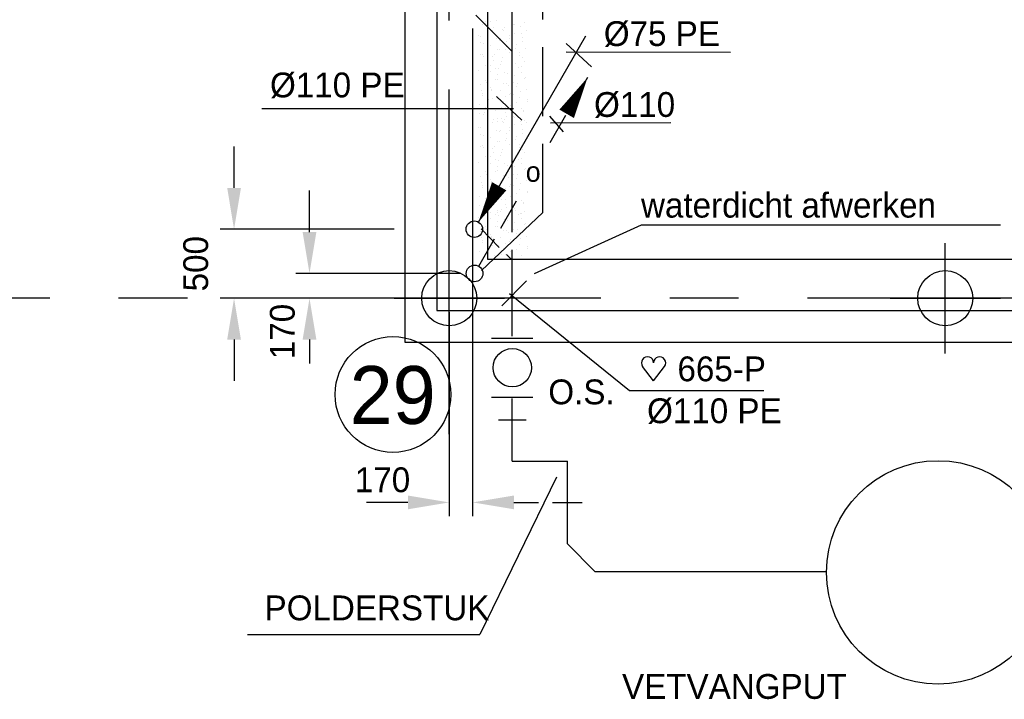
# Model space of a CAD drawing. Extents: x 9010 to 343255, y 15280 to 659207.
# Tile 2 of 76: x 29735 to 36882, y 22919 to 27848. Entities that reach past the tile are written whole.
import ezdxf
from ezdxf.enums import TextEntityAlignment as Align

# ---------------------------------------------------------------- set-up
doc = ezdxf.new("R2010")
doc.units = 0
doc.header["$LTSCALE"] = 100
for name, pattern in [('2322121', [2000, 1000, 1000]), ('2322123', [45, 5, -2, 5, -2, 5, -2, 5, -2, 5, -2, 5, -5]), ('CENTER2', [11.25, 7.5, -1.25, 1.25, -1.25]), ('CENTER4', [5, 3.125, -0.625, 0.625, -0.625]), ('CENTERX2', [40, 25, -5, 5, -5])]:
    doc.linetypes.add(name, pattern=pattern)
doc.layers.get('0').update_dxf_attribs({"linetype": 'CONTINUOUS'})
doc.layers.get('DEFPOINTS').update_dxf_attribs({"linetype": 'CONTINUOUS'})
for name, color, linetype in [('BOUW', 8, 'CONTINUOUS'), ('PAAL_CONT', 1, 'CONTINUOUS'), ('PAAL_HART', 7, 'CONTINUOUS'), ('PAAL_TEKST', 2, 'CONTINUOUS'), ('STRAMIEN', 1, 'CENTER2'), ('WL5233--', 4, 'CONTINUOUS'), ('WL524---', 4, 'CONTINUOUS'), ('WL561---', 4, 'CONTINUOUS'), ('WL5627--', 4, 'CONTINUOUS'), ('WL570---', 3, 'CONTINUOUS'), ('WL570---_HARTLIJN', 7, 'CONTINUOUS'), ('WL570---_TOEVOER', 3, 'CONTINUOUS'), ('WL740---', 4, 'CONTINUOUS'), ('WM521---', 1, 'CONTINUOUS')]:
    doc.layers.add(name, color=color, linetype=linetype)
doc.styles.add('5MM', font='STRUCT01.shx', dxfattribs={"height": 1000})
doc.styles.add('BURO-018', font='BUROFONT.shx', dxfattribs={"height": 180})
doc.styles.add('VAR', font='STRUCT01.shx')
doc.dimstyles.new('CEES', dxfattribs={"dimscale": 100, "dimtxt": 3, "dimasz": 3, "dimexe": 1, "dimexo": 1, "dimgap": 1.5, "dimtad": 0, "dimdec": 0, "dimzin": 0, "dimtxsty": 'BURO-018', "dimcen": -3, "dimdle": 1.25, "dimclrd": 1, "dimclre": 1, "dimclrt": 1, "dimazin": 3, "dimtfac": 0.75, "dimtdec": 0, "dimtofl": 0, "dimtmove": 0, "dimatfit": 3, "dimtvp": 1.5, "dimtolj": 1, "dimtzin": 0})

# ---------------------------------------------------------------- blocks, each defined once
blk = doc.blocks.new('K-PAAL8')
at = {"layer": 'PAAL_CONT'}
blk.add_circle((0, 0), 0.5, dxfattribs=at)
at = {"layer": 'PAAL_HART'}
for p, q in [((0, -1), (0, 1)), ((-1, 0), (1, 0))]:
    blk.add_line(p, q, dxfattribs=at)
at = {"layer": 'PAAL_TEKST', "style": 'VAR', "flags": 1}
for tag, p in [('AFHAKHOOGTE', (0.402, 0.516)), ('INHEINIVO', (0.402, 0.201)), ('LENGTE', (0.402, -0.114)), ('NUMMER', (0.402, -0.429))]:
    blk.add_attdef(tag, p, '', height=0.2, dxfattribs=at)
blk = doc.blocks.new('HART')
at = {"color": 1}
for q in [(-39.7, 52.4), (39.7, 52.4)]:
    blk.add_line((0, 0), q, dxfattribs=at)
for centre, start, end in [((-22.1, 65.7), 0, 217.1867), ((22.1, 65.7), 322.8133, 180)]:
    blk.add_arc(centre, 22.1, start, end, dxfattribs=at)
blk = doc.blocks.new('HARTJE')
at = {"layer": 'WL570---'}
blk.add_blockref('HART', (140.9, 93.7), dxfattribs=at)
blk = doc.blocks.new('LDV3121')
at = {"color": 0, "linetype": 'CONTINUOUS'}
blk.add_line((0.25, 0.433), (6.75, 11.691), dxfattribs=at)
blk.add_lwpolyline([(0.25, 0.433, 0, 1, 0), (1.5, 2.598, 1, 1, 0)], format="xyseb", dxfattribs=at)
blk.add_circle((0, 0), 0.5, dxfattribs=at)
blk = doc.blocks.new('LDV1123')
at = {"color": 0, "linetype": 'CONTINUOUS'}
for p, q in [((6.75, 11.691), (5.812, 10.068)), ((5.437, 9.418), (4.5, 7.794)), ((1.562, 2.706), (2.5, 4.33)), ((0.25, 0.433), (1.187, 2.057))]:
    blk.add_line(p, q, dxfattribs=at)
blk.add_lwpolyline([(6.75, 11.691, 0, 1, 0), (5.5, 9.526, 1, 1, 0)], format="xyseb", dxfattribs=at)
blk.add_circle((0, 0), 0.5, dxfattribs=at)
at = {"color": 0, "linetype": 'CONTINUOUS', "style": 'BURO-018'}
blk.add_attdef('LD_TEXT1', text='', height=1.8, dxfattribs=at).set_placement((3.5, 6.062), align=Align.MIDDLE)
blk = doc.blocks.new('*D197')
at = {"color": 1, "linetype": 'BYBLOCK'}
for p, q in [((31774.4, 26628.2), (31774.4, 26928.2)), ((32935.4, 26328.2), (31674.4, 26328.2)), ((32935.4, 25827.6), (31674.4, 25827.6)), ((31774.4, 25527.6), (31774.4, 25227.6))]:
    blk.add_line(p, q, dxfattribs=at)
for points in [[(31724.4, 26628.2), (31824.4, 26628.2), (31774.4, 26328.2)], [(31724.4, 25527.6), (31824.4, 25527.6), (31774.4, 25827.6)]]:
    blk.add_solid(points, dxfattribs=at)
at = {"layer": 'DEFPOINTS', "color": 0, "linetype": 'BYBLOCK'}
for p in [(33035.4, 26328.2), (31774.4, 25827.6), (33035.4, 25827.6)]:
    blk.add_point(p, dxfattribs=at)
at = {"color": 1, "linetype": 'BYBLOCK', "insert": (31497, 26077.9), "char_height": 180, "attachment_point": 5, "rotation": 90, "style": 'BURO-018'}
blk.add_mtext('\\A1;500', dxfattribs=at)

msp = doc.modelspace()

# ---------------------------------------------------------------- linework, layer by layer
at = {"color": 1, "linetype": 'BYBLOCK'}
for p, q in [((33022.9, 27784.6), (33022.9, 24246.6)), ((31838.8, 26307.7), (31838.8, 26607.7)), ((32937, 26007.7), (31738.8, 26007.7)), ((32937, 25827.6), (31738.8, 25827.6)), ((32852.9, 25727.6), (32852.9, 24246.6)), ((31838.8, 25527.6), (31838.8, 25353.7)), ((32552.9, 24346.6), (32252.9, 24346.6)), ((33322.9, 24346.6), (33500.3, 24346.6))]:
    msp.add_line(p, q, dxfattribs=at)
at = {"color": 2, "linetype": 'CONTINUOUS'}
for p, q in [((33160.7, 25537.2), (33460.7, 25537.2)), ((33160.7, 25109.9), (33460.7, 25109.9))]:
    msp.add_line(p, q, dxfattribs=at)
at = {"color": 1, "linetype": 'BYBLOCK'}
for points in [[(31788.8, 26307.7), (31888.8, 26307.7), (31838.8, 26007.7)], [(31788.8, 25527.6), (31888.8, 25527.6), (31838.8, 25827.6)], [(32552.9, 24396.6), (32552.9, 24296.6), (32852.9, 24346.6)], [(33322.9, 24396.6), (33322.9, 24296.6), (33022.9, 24346.6)]]:
    msp.add_solid(points, dxfattribs=at)
at = {"layer": 'BOUW', "linetype": 'CONTINUOUS'}
for p, q in [((32532.9, 25507.6), (32532.9, 58137.6)), ((32762.9, 54864.6), (32762.9, 25737.6)), ((33132.9, 26107.6), (33132.9, 54324.6)), ((39752.9, 26107.6), (33132.9, 26107.6)), ((32762.9, 25737.6), (40212.9, 25737.6)), ((39553.1, 25507.6), (32532.9, 25507.6))]:
    msp.add_line(p, q, dxfattribs=at)
at = {"layer": 'DEFPOINTS', "color": 6, "linetype": 'BYBLOCK'}
msp.add_point((33037, 26007.7), dxfattribs=at)
at = {"layer": 'DEFPOINTS', "color": 0, "linetype": 'BYBLOCK'}
for p in [(31838.8, 25827.6), (32852.9, 25827.6), (33022.9, 25827.6), (33037, 25827.6), (33022.9, 24346.6)]:
    msp.add_point(p, dxfattribs=at)
at = {"layer": 'STRAMIEN', "linetype": 'CENTERX2'}
for p, q in [((32852.9, 24842.3), (32852.9, 94441.5)), ((49952.9, 25827.6), (18284.6, 25827.6))]:
    msp.add_line(p, q, dxfattribs=at)
at = {"layer": 'STRAMIEN', "linetype": 'CONTINUOUS'}
msp.add_circle((32444.4, 25129.6), 420, dxfattribs=at)
at = {"layer": 'WL5233--', "linetype": '2322123'}
msp.add_line((33531.9, 26448.5), (33531.9, 30223), dxfattribs=at)
at = {"layer": 'WL524---', "color": 4, "linetype": '2322121'}
for p, q in [((33310.7, 26305.6), (33310.7, 30223)), ((33310.7, 27617.1), (33047.2, 27880.6)), ((33215.2, 26196.3), (33083.7, 26329.8)), ((33310.7, 25553.4), (33310.7, 26178.4)), ((33310.7, 26102.8), (33269.3, 26144.2)), ((33310.7, 24646.7), (33310.7, 25100.4)), ((33210.7, 24946.7), (33410.7, 24946.7)), ((33310.7, 24646.7), (33710.7, 24646.7)), ((33710.7, 24046.4), (33710.7, 24646.7)), ((33603.5, 24346.7), (33817.9, 24346.7))]:
    msp.add_line(p, q, dxfattribs=at)
at = {"layer": 'WL524---', "linetype": 'CONTINUOUS'}
msp.add_line((33087.3, 26027.5), (33531.9, 26448.5), dxfattribs=at)
at = {"layer": 'WL524---', "linetype": '2322121'}
for q in [(33710.7, 24046.4), (35589.6, 23846.4)]:
    msp.add_line((33910.7, 23846.4), q, dxfattribs=at)
at = {"layer": 'WL524---', "color": 3}
msp.add_circle((36400.6, 23839.1), 810, dxfattribs=at)
at = {"layer": 'WL561---', "color": 1}
for p, q in [((34245, 26358.1), (33470.5, 26005.1)), ((36853.9, 26358.1), (34245, 26358.1))]:
    msp.add_line(p, q, dxfattribs=at)
at = {"layer": 'WL5627--', "color": 6}
for p, q in [((33091.8, 27813.2), (33091.8, 27813.2)), ((33114.6, 27822.1), (33114.6, 27822.1)), ((33119.5, 27834.6), (33119.5, 27834.6)), ((33156, 27832.9), (33156, 27832.9)), ((33193.5, 27842.9), (33193.5, 27842.9)), ((33305.1, 27830.4), (33305.1, 27830.4)), ((33316.7, 27810.1), (33316.7, 27810.1)), ((33326.4, 27816), (33326.4, 27816)), ((33400.3, 27824.4), (33400.3, 27824.4)), ((33066, 27733.4), (33066, 27733.4)), ((33130.2, 27753.1), (33130.2, 27753.1)), ((33133, 27741), (33133, 27741)), ((33167.4, 27767.3), (33167.4, 27767.3)), ((33177.5, 27790.3), (33177.5, 27790.3)), ((33241.4, 27775.7), (33241.4, 27775.7)), ((33249.9, 27769.2), (33249.9, 27769.2)), ((33252.5, 27790.4), (33252.5, 27790.4)), ((33290.9, 27730.2), (33290.9, 27730.2)), ((33323.5, 27749.2), (33323.5, 27749.2)), ((33367.9, 27798.6), (33367.9, 27798.6)), ((33374.3, 27748.7), (33374.3, 27748.7)), ((33413.1, 27767.6), (33413.1, 27767.6)), ((33077.9, 27679.7), (33077.9, 27679.7)), ((33082.5, 27727), (33082.5, 27727)), ((33104.4, 27673.2), (33104.4, 27673.2)), ((33130.4, 27659.7), (33130.4, 27659.7)), ((33151.4, 27659.8), (33151.4, 27659.8)), ((33195.9, 27709.1), (33195.9, 27709.1)), ((33215.4, 27700), (33215.4, 27700)), ((33226.7, 27710.6), (33226.7, 27710.6)), ((33268.3, 27688), (33268.3, 27688)), ((33289.3, 27708.4), (33289.3, 27708.4)), ((33341.9, 27668.1), (33341.9, 27668.1)), ((33386.3, 27717.4), (33386.3, 27717.4)), ((33387.4, 27687.8), (33387.4, 27687.8)), ((33078.7, 27593.4), (33078.7, 27593.4)), ((33096.3, 27598.6), (33096.3, 27598.6)), ((33178.3, 27592.4), (33178.3, 27592.4)), ((33200.9, 27630.8), (33200.9, 27630.8)), ((33214.3, 27628), (33214.3, 27628)), ((33263.3, 27632.8), (33263.3, 27632.8)), ((33265.1, 27650.4), (33265.1, 27650.4)), ((33286.8, 27606.8), (33286.8, 27606.8)), ((33337.2, 27641.1), (33337.2, 27641.1)), ((33360.3, 27586.9), (33360.3, 27586.9)), ((33361.6, 27608), (33361.6, 27608)), ((33404.7, 27636.2), (33404.7, 27636.2)), ((33104.4, 27584), (33104.4, 27584)), ((33114.7, 27517.4), (33114.7, 27517.4)), ((33152.3, 27516.8), (33152.3, 27516.8)), ((33169.9, 27578.6), (33169.9, 27578.6)), ((33175.1, 27550.9), (33175.1, 27550.9)), ((33226.2, 27525.2), (33226.2, 27525.2)), ((33232.7, 27546.8), (33232.7, 27546.8)), ((33239.4, 27570.6), (33239.4, 27570.6)), ((33305.2, 27525.7), (33305.2, 27525.7)), ((33311.2, 27565.5), (33311.2, 27565.5)), ((33335.8, 27528.1), (33335.8, 27528.1)), ((33385.1, 27573.9), (33385.1, 27573.9)), ((33400, 27547.8), (33400, 27547.8)), ((33067.3, 27476.4), (33067.3, 27476.4)), ((33149.3, 27471.1), (33149.3, 27471.1)), ((33188.3, 27497.4), (33188.3, 27497.4)), ((33200.2, 27449.5), (33200.2, 27449.5)), ((33213.6, 27490.8), (33213.6, 27490.8)), ((33251.1, 27465.6), (33251.1, 27465.6)), ((33274.1, 27457.9), (33274.1, 27457.9)), ((33310, 27448.3), (33310, 27448.3)), ((33323.6, 27444.5), (33323.6, 27444.5)), ((33359.1, 27498.2), (33359.1, 27498.2)), ((33374.3, 27468), (33374.3, 27468)), ((33378.7, 27505.7), (33378.7, 27505.7)), ((33079.1, 27376.2), (33079.1, 27376.2)), ((33115.2, 27409.2), (33115.2, 27409.2)), ((33123.5, 27391.3), (33123.5, 27391.3)), ((33133.1, 27436.2), (33133.1, 27436.2)), ((33187.8, 27410.9), (33187.8, 27410.9)), ((33206.7, 27416.3), (33206.7, 27416.3)), ((33248.1, 27382.3), (33248.1, 27382.3)), ((33269.5, 27384.4), (33269.5, 27384.4)), ((33322, 27390.6), (33322, 27390.6)), ((33348.5, 27388.1), (33348.5, 27388.1)), ((33397.1, 27424.6), (33397.1, 27424.6)), ((33407, 27431), (33407, 27431)), ((33089.2, 27333.5), (33089.2, 27333.5)), ((33097.7, 27311.5), (33097.7, 27311.5)), ((33151.5, 27355), (33151.5, 27355)), ((33162, 27331.1), (33162, 27331.1)), ((33163.1, 27341.9), (33163.1, 27341.9)), ((33225.1, 27335.1), (33225.1, 27335.1)), ((33284.2, 27368.5), (33284.2, 27368.5)), ((33287.9, 27303.3), (33287.9, 27303.3)), ((33296, 27315), (33296, 27315)), ((33322.7, 27308.3), (33322.7, 27308.3)), ((33342, 27363.3), (33342, 27363.3)), ((33370, 27323.4), (33370, 27323.4)), ((33415.6, 27343.4), (33415.6, 27343.4)), ((33071.9, 27231.6), (33071.9, 27231.6)), ((33097.5, 27295), (33097.5, 27295)), ((33136.2, 27251.3), (33136.2, 27251.3)), ((33137.1, 27266.3), (33137.1, 27266.3)), ((33170, 27273.9), (33170, 27273.9)), ((33211, 27274.7), (33211, 27274.7)), ((33243.5, 27253.9), (33243.5, 27253.9)), ((33258.4, 27288.6), (33258.4, 27288.6)), ((33296.9, 27228.5), (33296.9, 27228.5)), ((33343.9, 27247.7), (33343.9, 27247.7)), ((33360.4, 27282.1), (33360.4, 27282.1)), ((33417.9, 27256.1), (33417.9, 27256.1)), ((33419.1, 27265.8), (33419.1, 27265.8)), ((33071.5, 27164.5), (33071.5, 27164.5)), ((33100, 27158.7), (33100, 27158.7)), ((33110.4, 27171.5), (33110.4, 27171.5)), ((33115.9, 27213.8), (33115.9, 27213.8)), ((33185, 27199), (33185, 27199)), ((33188.4, 27192.7), (33188.4, 27192.7)), ((33232.6, 27208.8), (33232.6, 27208.8)), ((33258.9, 27207.4), (33258.9, 27207.4)), ((33261.9, 27172.8), (33261.9, 27172.8)), ((33306.4, 27222.1), (33306.4, 27222.1)), ((33378.8, 27201), (33378.8, 27201)), ((33391.8, 27180.5), (33391.8, 27180.5)), ((33393.3, 27186), (33393.3, 27186)), ((33130.2, 27089), (33130.2, 27089)), ((33134.3, 27132.6), (33134.3, 27132.6)), ((33167.4, 27103.2), (33167.4, 27103.2)), ((33177.5, 27126.2), (33177.5, 27126.2)), ((33206.8, 27129), (33206.8, 27129)), ((33206.8, 27111.5), (33206.8, 27111.5)), ((33232.9, 27131.8), (33232.9, 27131.8)), ((33241.4, 27111.6), (33241.4, 27111.6)), ((33249.9, 27105.1), (33249.9, 27105.1)), ((33252.5, 27126.4), (33252.5, 27126.4)), ((33271.1, 27148.6), (33271.1, 27148.6)), ((33306.9, 27140.1), (33306.9, 27140.1)), ((33316.7, 27146), (33316.7, 27146)), ((33323.5, 27085.2), (33323.5, 27085.2)), ((33324.8, 27140.9), (33324.8, 27140.9)), ((33367.5, 27106.2), (33367.5, 27106.2)), ((33367.9, 27134.5), (33367.9, 27134.5)), ((33374.3, 27084.7), (33374.3, 27084.7)), ((33397.3, 27119.8), (33397.3, 27119.8)), ((33413.1, 27103.5), (33413.1, 27103.5)), ((33066, 27069.3), (33066, 27069.3)), ((33077.9, 27015.6), (33077.9, 27015.6)), ((33082.5, 27062.9), (33082.5, 27062.9)), ((33133, 27076.9), (33133, 27076.9)), ((33195.9, 27045.1), (33195.9, 27045.1)), ((33215.4, 27036), (33215.4, 27036)), ((33226.7, 27046.5), (33226.7, 27046.5)), ((33268.3, 27023.9), (33268.3, 27023.9)), ((33289.3, 27044.3), (33289.3, 27044.3)), ((33290.9, 27066.2), (33290.9, 27066.2)), ((33386.3, 27053.3), (33386.3, 27053.3)), ((33387.4, 27023.7), (33387.4, 27023.7)), ((33104.4, 27009.2), (33104.4, 27009.2)), ((33130.4, 26995.6), (33130.4, 26995.6)), ((33151.4, 26995.7), (33151.4, 26995.7)), ((33200.9, 26966.7), (33200.9, 26966.7)), ((33214.3, 26963.9), (33214.3, 26963.9)), ((33263.3, 26968.7), (33263.3, 26968.7)), ((33265.1, 26986.3), (33265.1, 26986.3)), ((33286.8, 26942.8), (33286.8, 26942.8)), ((33337.2, 26977.1), (33337.2, 26977.1)), ((33341.9, 27004), (33341.9, 27004)), ((33361.6, 26943.9), (33361.6, 26943.9)), ((33404.7, 26972.2), (33404.7, 26972.2)), ((33078.7, 26929.3), (33078.7, 26929.3)), ((33096.3, 26934.5), (33096.3, 26934.5)), ((33104.4, 26920), (33104.4, 26920)), ((33169.9, 26914.5), (33169.9, 26914.5)), ((33175.1, 26886.9), (33175.1, 26886.9)), ((33178.3, 26928.4), (33178.3, 26928.4)), ((33232.7, 26882.7), (33232.7, 26882.7)), ((33239.4, 26906.5), (33239.4, 26906.5)), ((33311.2, 26901.4), (33311.2, 26901.4)), ((33360.3, 26922.8), (33360.3, 26922.8)), ((33385.1, 26909.8), (33385.1, 26909.8)), ((33400, 26883.7), (33400, 26883.7)), ((33067.3, 26812.4), (33067.3, 26812.4)), ((33114.7, 26853.3), (33114.7, 26853.3)), ((33149.3, 26807), (33149.3, 26807)), ((33152.3, 26852.7), (33152.3, 26852.7)), ((33188.3, 26833.4), (33188.3, 26833.4)), ((33213.6, 26826.7), (33213.6, 26826.7)), ((33226.2, 26861.1), (33226.2, 26861.1)), ((33251.1, 26801.5), (33251.1, 26801.5)), ((33305.2, 26861.6), (33305.2, 26861.6)), ((33335.8, 26864.1), (33335.8, 26864.1)), ((33359.1, 26834.2), (33359.1, 26834.2)), ((33374.3, 26803.9), (33374.3, 26803.9)), ((33378.7, 26841.7), (33378.7, 26841.7)), ((33115.2, 26745.1), (33115.2, 26745.1)), ((33133.1, 26772.1), (33133.1, 26772.1)), ((33187.8, 26746.9), (33187.8, 26746.9)), ((33200.2, 26785.4), (33200.2, 26785.4)), ((33206.7, 26752.2), (33206.7, 26752.2)), ((33274.1, 26793.8), (33274.1, 26793.8)), ((33310, 26784.2), (33310, 26784.2)), ((33323.6, 26780.4), (33323.6, 26780.4)), ((33397.1, 26760.5), (33397.1, 26760.5)), ((33407, 26766.9), (33407, 26766.9)), ((33079.1, 26712.1), (33079.1, 26712.1)), ((33089.2, 26669.5), (33089.2, 26669.5)), ((33123.5, 26727.2), (33123.5, 26727.2)), ((33151.5, 26691), (33151.5, 26691)), ((33162, 26667), (33162, 26667)), ((33163.1, 26677.8), (33163.1, 26677.8)), ((33225.1, 26671), (33225.1, 26671)), ((33248.1, 26718.2), (33248.1, 26718.2)), ((33284.2, 26704.4), (33284.2, 26704.4)), ((33322, 26726.6), (33322, 26726.6)), ((33342, 26699.2), (33342, 26699.2)), ((33348.5, 26724), (33348.5, 26724)), ((33370, 26659.3), (33370, 26659.3)), ((33415.6, 26679.3), (33415.6, 26679.3)), ((33097.5, 26630.9), (33097.5, 26630.9)), ((33097.7, 26647.4), (33097.7, 26647.4)), ((33136.2, 26587.2), (33136.2, 26587.2)), ((33137.1, 26602.2), (33137.1, 26602.2)), ((33170, 26609.8), (33170, 26609.8)), ((33211, 26610.6), (33211, 26610.6)), ((33243.5, 26589.9), (33243.5, 26589.9)), ((33258.4, 26624.6), (33258.4, 26624.6)), ((33287.9, 26639.2), (33287.9, 26639.2)), ((33296, 26650.9), (33296, 26650.9)), ((33322.7, 26644.2), (33322.7, 26644.2)), ((33360.4, 26618.1), (33360.4, 26618.1)), ((33417.9, 26592), (33417.9, 26592)), ((33419.1, 26601.8), (33419.1, 26601.8)), ((33071.9, 26567.6), (33071.9, 26567.6)), ((33115.9, 26549.7), (33115.9, 26549.7)), ((33185, 26534.9), (33185, 26534.9)), ((33188.4, 26528.6), (33188.4, 26528.6)), ((33232.6, 26544.7), (33232.6, 26544.7)), ((33258.9, 26543.3), (33258.9, 26543.3)), ((33296.9, 26564.4), (33296.9, 26564.4)), ((33306.4, 26558), (33306.4, 26558)), ((33343.9, 26583.7), (33343.9, 26583.7)), ((33378.8, 26536.9), (33378.8, 26536.9)), ((33391.8, 26516.4), (33391.8, 26516.4)), ((33393.3, 26521.9), (33393.3, 26521.9)), ((33071.5, 26500.4), (33071.5, 26500.4)), ((33100, 26494.6), (33100, 26494.6)), ((33110.4, 26507.4), (33110.4, 26507.4)), ((33114.7, 26452.4), (33114.7, 26452.4)), ((33134.3, 26468.6), (33134.3, 26468.6)), ((33152.3, 26451.8), (33152.3, 26451.8)), ((33206.8, 26464.9), (33206.8, 26464.9)), ((33206.8, 26447.4), (33206.8, 26447.4)), ((33226.2, 26460.1), (33226.2, 26460.1)), ((33232.9, 26467.7), (33232.9, 26467.7)), ((33305.2, 26460.6), (33305.2, 26460.6)), ((33306.9, 26476.1), (33306.9, 26476.1)), ((33324.8, 26476.9), (33324.8, 26476.9)), ((33335.8, 26463.1), (33335.8, 26463.1)), ((33367.5, 26442.1), (33367.5, 26442.1)), ((33397.3, 26455.7), (33397.3, 26455.7)), ((33067.3, 26411.4), (33067.3, 26411.4)), ((33133.1, 26371.2), (33133.1, 26371.2)), ((33149.3, 26406.1), (33149.3, 26406.1)), ((33188.3, 26432.4), (33188.3, 26432.4)), ((33200.2, 26384.5), (33200.2, 26384.5)), ((33213.6, 26425.7), (33213.6, 26425.7)), ((33251.1, 26400.6), (33251.1, 26400.6)), ((33274.1, 26392.9), (33274.1, 26392.9)), ((33310, 26383.3), (33310, 26383.3)), ((33323.6, 26379.5), (33323.6, 26379.5)), ((33359.1, 26433.2), (33359.1, 26433.2)), ((33374.3, 26402.9), (33374.3, 26402.9)), ((33378.7, 26440.7), (33378.7, 26440.7)), ((33079.1, 26311.1), (33079.1, 26311.1)), ((33115.2, 26344.2), (33115.2, 26344.2)), ((33123.5, 26326.3), (33123.5, 26326.3)), ((33187.8, 26345.9), (33187.8, 26345.9)), ((33206.7, 26351.2), (33206.7, 26351.2)), ((33248.1, 26317.2), (33248.1, 26317.2)), ((33284.2, 26303.5), (33284.2, 26303.5)), ((33322, 26325.6), (33322, 26325.6)), ((33348.5, 26323.1), (33348.5, 26323.1)), ((33397.1, 26359.5), (33397.1, 26359.5)), ((33407, 26366), (33407, 26366)), ((33089.2, 26268.5), (33089.2, 26268.5)), ((33097.5, 26230), (33097.5, 26230)), ((33097.7, 26246.4), (33097.7, 26246.4)), ((33151.5, 26290), (33151.5, 26290)), ((33162, 26266.1), (33162, 26266.1)), ((33163.1, 26276.9), (33163.1, 26276.9)), ((33225.1, 26270.1), (33225.1, 26270.1)), ((33287.9, 26238.2), (33287.9, 26238.2)), ((33296, 26250), (33296, 26250)), ((33322.7, 26243.3), (33322.7, 26243.3)), ((33342, 26298.3), (33342, 26298.3)), ((33370, 26258.4), (33370, 26258.4)), ((33415.6, 26278.4), (33415.6, 26278.4)), ((33071.9, 26166.6), (33071.9, 26166.6)), ((33136.2, 26186.3), (33136.2, 26186.3)), ((33137.1, 26201.3), (33137.1, 26201.3)), ((33170, 26208.8), (33170, 26208.8)), ((33211, 26209.6), (33211, 26209.6)), ((33243.5, 26188.9), (33243.5, 26188.9)), ((33258.4, 26223.6), (33258.4, 26223.6)), ((33296.9, 26163.4), (33296.9, 26163.4)), ((33306.4, 26157.1), (33306.4, 26157.1)), ((33343.9, 26182.7), (33343.9, 26182.7)), ((33360.4, 26217.1), (33360.4, 26217.1)), ((33417.9, 26191.1), (33417.9, 26191.1)), ((33419.1, 26200.8), (33419.1, 26200.8)), ((33115.9, 26148.8), (33115.9, 26148.8)), ((33185, 26134), (33185, 26134)), ((33232.6, 26143.8), (33232.6, 26143.8)), ((33258.9, 26142.4), (33258.9, 26142.4)), ((33378.8, 26135.9), (33378.8, 26135.9))]:
    msp.add_line(p, q, dxfattribs=at)
at = {"layer": 'WL5627--', "color": 7}
for p, q in [((33269.5, 26720.4), (33269.5, 26720.4)), ((33261.9, 26508.7), (33261.9, 26508.7)), ((33271.1, 26484.6), (33271.1, 26484.6)), ((33269.5, 26319.4), (33269.5, 26319.4))]:
    msp.add_line(p, q, dxfattribs=at)
at = {"layer": 'WL570---_HARTLIJN', "color": 1, "linetype": 'CONTINUOUS'}
for p, q in [((33701.8, 27676), (33886.4, 27505.4)), ((34894.3, 27610.9), (33701.5, 27611.2)), ((33196, 27290.1), (33380.6, 27119.5)), ((33320.5, 27200.1), (31492.5, 27200.6)), ((33579.7, 27147.2), (33678.8, 27035.6)), ((34461.5, 27098.7), (33588.4, 27098.3))]:
    msp.add_line(p, q, dxfattribs=at)
at = {"layer": 'WL740---', "color": 2}
msp.add_circle((33310.7, 25323.5), 139.2, dxfattribs=at)
at = {"layer": 'WM521---'}
for p, q in [((33233.9, 25773.1), (33413.5, 25952.6)), ((33290, 25862.8), (34160.5, 25159.4)), ((34160.5, 25159.4), (35137.3, 25159.4)), ((33630.6, 24530.5), (33076.2, 23387.9)), ((31387.8, 23387.9), (33076.2, 23387.9))]:
    msp.add_line(p, q, dxfattribs=at)

# ---------------------------------------------------------------- block references
at = {"layer": 'BOUW', "linetype": 'CONTINUOUS', "xscale": 400, "yscale": 400, "zscale": 400}
for p in [(32852.9, 25827.6), (36452.9, 25827.6)]:
    msp.add_blockref('K-PAAL8', p, dxfattribs=at)
at = {"layer": 'WL5233--', "color": 2}
ref = msp.add_blockref('LDV1123', (33037, 26007.7), dxfattribs=dict(at, xscale=121.5, yscale=121.5, zscale=121.5))
ref.add_attrib('LD_TEXT1', 'o', dxfattribs={"layer": '0', "color": 1, "linetype": 'CONTINUOUS', "height": 145.8, "style": 'BURO-018'}).set_placement((33462.3, 26744.2), align=Align.MIDDLE)
at = {"layer": 'WL524---', "color": 2, "xscale": 120, "yscale": 120, "zscale": 120}
msp.add_blockref('LDV3121', (33035.4, 26328.2), dxfattribs=at)
at = {"layer": 'WL570---_TOEVOER', "xscale": 2, "yscale": 2, "zscale": 2}
msp.add_blockref('HARTJE', (34054.4, 25039.8), dxfattribs=at)

# ---------------------------------------------------------------- texts
at = {"color": 1, "linetype": 'BYBLOCK', "insert": (32368.9, 24509.5), "char_height": 180, "attachment_point": 5, "style": 'BURO-018'}
msp.add_mtext('\\A1;170', dxfattribs=at)
at = {"layer": 'STRAMIEN', "linetype": 'CONTINUOUS', "style": '5MM'}
msp.add_text('29', height=420, dxfattribs=at).set_placement((32442.4, 25125.9), align=Align.MIDDLE)
at = {"layer": 'WL5233--', "color": 1, "linetype": 'CONTINUOUS', "style": 'BURO-018'}
msp.add_text('170', height=180, rotation=90, dxfattribs=at).set_placement((31731.2, 25385.4))
at = {"layer": 'WL524---', "color": 1, "style": 'BURO-018'}
msp.add_text('VETVANGPUT', height=180, dxfattribs=at).set_placement((34107.2, 22921.7))
at = {"layer": 'WL561---', "color": 1, "style": 'BURO-018'}
msp.add_text('waterdicht afwerken', height=180, dxfattribs=at).set_placement((34245, 26412.4))
at = {"layer": 'WL570---_HARTLIJN', "color": 1, "linetype": 'CENTER4', "style": 'BURO-018'}
for s, p in [('%%c75 PE', (33974.7, 27656.7)), ('%%c110 PE', (31552.2, 27284.4)), ('%%c110', (33903.9, 27142.7)), ('%%c110 PE', (34289, 24921.2))]:
    msp.add_text(s, height=180, dxfattribs=at).set_placement(p)
at = {"layer": 'WL570---_TOEVOER', "color": 1, "style": 'BURO-018'}
msp.add_text('665-P', height=180, dxfattribs=at).set_placement((34509.3, 25225.2))
at = {"layer": 'WL740---', "color": 1, "style": 'BURO-018'}
msp.add_text('O.S.', height=180, dxfattribs=at).set_placement((33572.1, 25058.2))
at = {"layer": 'WM521---', "color": 1, "style": 'BURO-018'}
msp.add_text('POLDERSTUK', height=180, dxfattribs=at).set_placement((31512.6, 23491.6))

# ---------------------------------------------------------------- dimensions: what is measured, and where the dimension line sits
at = {"layer": 'WL5233--', "linetype": 'CONTINUOUS'}
dim = msp.add_linear_dim(base=(31291.3, 25827.6), p1=(32552.2, 26328.2), p2=(32552.2, 25827.6), angle=90, text='500', dimstyle='CEES', dxfattribs=at)
dim.commit()
dim.dimension.update_dxf_attribs({"geometry": '*D197', "text_midpoint": (31291.3, 26077.9), "dimtype": 160, "insert": (-483.2, 0)})

doc.saveas('drawing.dxf')
